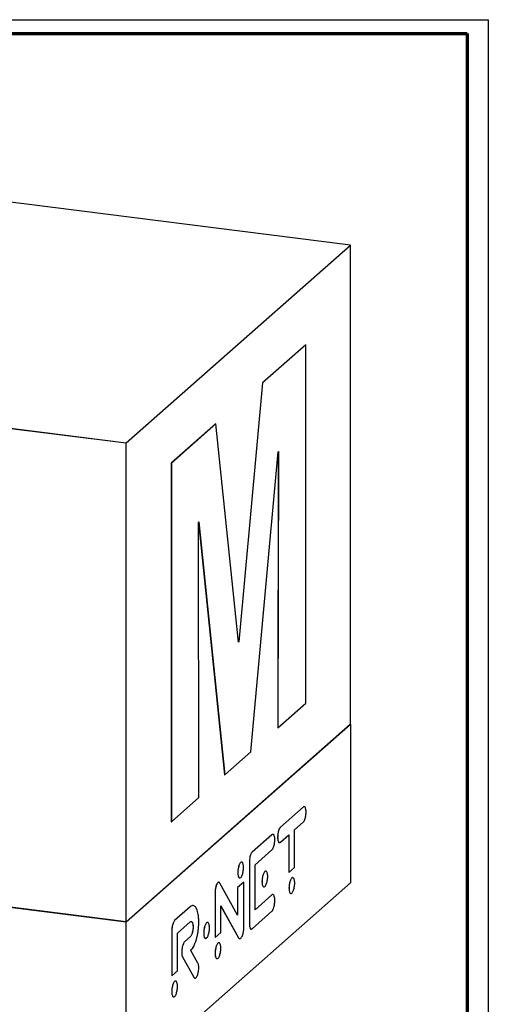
# Paper-space layout 'MA-KB-Kubus Wall Mount' of a CAD drawing. Header units: millimetres. Extents: x 7 to 203, y 7 to 289.
# Tile 7 of 7: x 159 to 203, y 196 to 289. Entities that reach past the tile are written whole.
import ezdxf

# ---------------------------------------------------------------- set-up
doc = ezdxf.new("R2010")
doc.units = ezdxf.units.MM
doc.layers.add('LAYER2', color=7, linetype='Continuous')
doc.layers.add('LOGO', color=7, linetype='Continuous')

psp = doc.layouts.new('MA-KB-Kubus Wall Mount')

# ---------------------------------------------------------------- linework, layer by layer
at = {"color": 7, "linetype": 'Continuous', "lineweight": 25}
for p, q in [((190.29738, 267.68737), (134.17252, 274.75844)), ((169.08417, 248.97908), (190.29738, 267.68737)), ((169.08417, 248.9728), (190.29738, 267.68109)), ((190.28878, 267.67351), (190.28878, 222.36387)), ((190.29738, 267.68737), (190.29738, 267.68109)), ((186.07141, 258.26627), (181.98586, 254.66316)), ((186.07764, 258.26548), (181.9921, 254.66237)), ((186.07141, 258.26627), (186.07764, 258.26548)), ((186.07764, 224.33785), (186.07764, 258.26548)), ((112.95931, 256.05015), (169.08417, 248.97908)), ((112.95931, 256.04387), (169.08417, 248.9728)), ((112.96791, 256.03887), (169.08029, 248.96938)), ((181.98586, 254.66316), (179.74156, 230.14453)), ((181.9921, 254.66237), (179.7478, 230.14375)), ((181.98586, 254.66316), (181.9921, 254.66237)), ((177.56933, 250.76814), (173.34855, 247.04576)), ((177.57557, 250.76736), (173.35478, 247.04498)), ((177.56933, 250.76814), (177.57557, 250.76736)), ((179.71856, 230.11796), (177.57557, 250.76736)), ((169.08029, 248.96938), (169.08417, 248.9728)), ((169.08029, 203.65974), (169.08029, 248.96938)), ((169.08417, 248.97908), (169.08417, 248.9728)), ((180.8774, 219.75167), (183.45456, 248.12269)), ((183.47734, 248.14277), (183.43395, 222.01262)), ((183.48358, 248.14828), (183.44018, 222.01183)), ((183.45456, 248.12269), (183.48358, 248.14828)), ((173.34855, 247.04576), (173.34855, 213.11813)), ((173.34855, 247.04576), (173.35478, 247.04498)), ((173.35478, 247.04498), (173.35478, 213.11735)), ((175.91033, 241.46931), (175.9392, 241.49477)), ((175.96827, 215.42222), (175.91033, 241.46931)), ((175.93356, 241.48979), (178.39481, 217.56852)), ((175.9392, 241.49477), (178.40105, 217.56773)), ((179.74156, 230.14453), (179.71796, 230.12372)), ((179.7478, 230.14375), (179.71856, 230.11796)), ((179.74156, 230.14453), (179.7478, 230.14375)), ((183.44018, 222.01183), (186.07764, 224.33785)), ((190.28878, 222.36387), (169.08029, 203.65974)), ((169.08223, 203.65831), (190.29308, 222.36451)), ((183.43395, 222.01262), (183.44018, 222.01183)), ((190.29308, 222.36451), (190.28878, 222.36506)), ((190.28878, 222.36387), (190.29308, 222.36451)), ((190.29308, 222.36451), (190.29308, 207.3438)), ((178.40105, 217.56773), (180.8774, 219.75167)), ((178.39481, 217.56852), (178.40105, 217.56773)), ((173.35478, 213.11735), (175.96827, 215.42222)), ((185.83194, 214.51543), (183.67935, 212.61702)), ((185.83506, 214.51504), (183.68246, 212.61663)), ((185.83194, 214.51543), (185.83506, 214.51504)), ((173.34855, 213.11813), (173.35478, 213.11735)), ((183.67935, 212.61702), (183.68246, 212.61663)), ((185.00999, 212.36386), (185.83506, 213.0915)), ((182.87235, 211.90532), (180.98923, 210.24456)), ((182.87547, 211.90493), (180.99235, 210.24417)), ((182.87235, 211.90532), (182.87547, 211.90493)), ((183.41048, 211.66825), (183.4136, 211.66786)), ((183.68246, 211.19309), (184.47617, 211.89307)), ((184.47305, 211.89032), (184.47305, 208.33462)), ((184.47617, 211.89307), (184.47617, 208.33423)), ((185.00999, 208.80502), (185.00999, 212.36386)), ((169.08029, 203.65974), (112.96791, 210.72923)), ((180.98923, 210.24456), (180.99235, 210.24417)), ((181.27321, 209.06833), (182.87547, 210.48139)), ((180.73626, 209.29082), (180.73626, 203.55195)), ((180.73626, 209.29082), (180.73938, 209.29042)), ((180.73938, 209.29042), (180.73938, 203.55156)), ((181.27321, 204.79772), (181.27321, 209.06833)), ((184.47617, 208.33423), (185.00999, 208.80502)), ((179.64359, 208.32717), (179.64671, 208.32677)), ((184.47305, 208.33462), (184.47617, 208.33423)), ((190.29308, 207.3438), (169.08223, 188.63759)), ((169.08417, 188.63302), (190.29738, 207.34131)), ((177.75434, 207.37845), (177.75746, 207.37806)), ((179.62724, 204.30163), (177.9445, 207.33264)), ((180.20244, 207.41537), (179.62413, 206.90535)), ((179.62413, 206.90535), (179.62413, 204.30724)), ((179.62413, 206.90535), (179.62724, 206.90496)), ((180.20556, 207.41498), (179.62724, 206.90496)), ((179.62724, 206.90496), (179.62724, 204.30163)), ((180.20244, 207.41537), (180.20556, 207.41498)), ((180.20556, 203.08077), (180.20556, 207.41498)), ((181.93086, 207.47434), (181.93397, 207.47394)), ((184.48669, 206.85952), (184.48981, 206.85912)), ((190.29738, 207.34131), (190.29308, 207.3438)), ((177.48882, 206.42684), (177.48882, 202.17511)), ((177.48882, 206.42684), (177.49194, 206.42645)), ((177.49194, 206.42645), (177.49194, 202.17472)), ((182.87235, 206.21117), (181.27321, 204.80086)), ((182.87547, 206.21078), (181.27321, 204.79772)), ((182.87235, 206.21117), (182.87547, 206.21078)), ((175.13741, 205.08374), (173.65763, 203.7787)), ((175.14053, 205.08335), (173.66075, 203.77831)), ((175.13741, 205.08374), (175.14053, 205.08335)), ((178.02576, 205.16531), (179.72208, 202.14824)), ((178.02576, 202.64551), (178.02576, 205.16531)), ((178.02576, 205.16016), (179.71896, 202.14864)), ((180.99235, 203.00786), (182.87547, 204.66861)), ((169.08223, 203.65831), (169.08029, 203.65974)), ((169.08223, 188.63759), (169.08223, 203.65831)), ((173.65763, 203.7787), (173.66075, 203.77831)), ((173.9331, 202.59496), (175.14053, 203.65981)), ((175.40647, 203.18526), (175.40959, 203.18487)), ((180.73626, 203.55195), (180.73938, 203.55156)), ((173.39615, 202.81745), (173.39615, 198.56572)), ((173.39615, 202.81745), (173.39927, 202.81705)), ((173.39927, 202.81705), (173.39927, 198.56533)), ((173.9331, 199.03612), (173.9331, 202.59496)), ((175.13741, 202.23667), (174.59913, 201.76195)), ((175.14053, 202.23627), (174.60225, 201.76156)), ((175.13741, 202.23667), (175.14053, 202.23627)), ((176.41532, 202.61009), (176.41844, 202.6097)), ((177.48882, 202.17511), (177.49194, 202.17472)), ((177.49194, 202.17472), (178.02576, 202.64551)), ((174.40911, 201.36708), (174.41223, 201.36668)), ((174.59913, 201.76195), (174.60225, 201.76156)), ((179.71896, 202.14864), (179.72208, 202.14824)), ((174.40911, 200.34263), (175.48515, 198.41731)), ((174.40911, 200.34263), (174.41223, 200.34224)), ((174.41223, 200.34224), (175.48826, 198.41692)), ((175.869, 199.76358), (175.203, 200.95229)), ((177.49132, 200.69018), (177.49444, 200.68979)), ((173.39615, 198.56572), (173.39927, 198.56533)), ((173.39927, 198.56533), (173.9331, 199.03612)), ((175.48515, 198.41731), (175.48826, 198.41692)), ((173.38879, 197.07209), (173.39191, 197.07169))]:
    psp.add_line(p, q, dxfattribs=at)
at = {"color": 7, "linetype": 'Continuous', "lineweight": 25, "flags": 128}
psp.add_lwpolyline([(112.96791, 210.73238), (112.96361, 210.72859), (169.08223, 203.65831)], dxfattribs=at)
at = {"color": 7, "linetype": 'Continuous', "lineweight": 25}
for points, knots in [([(185.93162, 214.54861), (185.91962, 214.5512), (185.88786, 214.55804), (185.85339, 214.53177), (185.83194, 214.51543)], [0, 0, 0, 0, 0.37793463, 1, 1, 1, 1]), ([(185.93474, 214.54822), (185.92274, 214.55081), (185.89098, 214.55765), (185.85651, 214.53138), (185.83506, 214.51504)], [0, 0, 0, 0, 0.37793463, 1, 1, 1, 1]), ([(186.10393, 214.04051), (186.10161, 214.11014), (186.09707, 214.24676), (186.06161, 214.40698), (186.01247, 214.50209), (185.97474, 214.54503), (185.95532, 214.54651), (185.95487, 214.54654)], [0, 0, 0, 0, 0.27153423, 0.5327772, 0.7909406, 0.99513093, 1, 1, 1, 1]), ([(185.83506, 213.0915), (185.86202, 213.12133), (185.91493, 213.17987), (185.98664, 213.3367), (186.04077, 213.51236), (186.07731, 213.69293), (186.09969, 213.86866), (186.1025, 213.98254), (186.10393, 214.04051)], [0, 0, 0, 0, 0.19179632, 0.37648214, 0.55860691, 0.70231275, 0.84849101, 1, 1, 1, 1]), ([(183.67935, 212.61702), (183.65241, 212.58721), (183.59951, 212.52868), (183.52783, 212.3719), (183.47369, 212.1963), (183.43712, 212.01576), (183.41472, 211.84006), (183.41191, 211.7262), (183.41048, 211.66825)], [0, 0, 0, 0, 0.19172436, 0.37642053, 0.55858542, 0.70231535, 0.8484997, 1, 1, 1, 1]), ([(183.68246, 212.61663), (183.65552, 212.58682), (183.60263, 212.52829), (183.53094, 212.37151), (183.4768, 212.1959), (183.44024, 212.01536), (183.41783, 211.83967), (183.41503, 211.72581), (183.4136, 211.66786)], [0, 0, 0, 0, 0.19172436, 0.37642053, 0.55858542, 0.70231535, 0.8484997, 1, 1, 1, 1]), ([(182.96457, 211.93926), (182.95503, 211.94111), (182.92568, 211.94681), (182.89384, 211.92203), (182.87235, 211.90532)], [0, 0, 0, 0, 0.32522022, 1, 1, 1, 1]), ([(182.96769, 211.93887), (182.95814, 211.94072), (182.9288, 211.94641), (182.89695, 211.92164), (182.87547, 211.90493)], [0, 0, 0, 0, 0.32522022, 1, 1, 1, 1]), ([(183.14473, 211.43132), (183.14241, 211.50097), (183.13787, 211.63765), (183.10222, 211.79707), (183.05329, 211.89405), (183.00898, 211.93822), (182.98262, 211.93824), (182.97545, 211.93824)], [0, 0, 0, 0, 0.253322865, 0.497061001, 0.738029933, 0.928692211, 1, 1, 1, 1]), ([(183.41048, 211.66825), (183.41279, 211.59856), (183.41732, 211.46181), (183.4529, 211.30217), (183.50175, 211.20489), (183.54608, 211.16046), (183.57251, 211.16039), (183.57977, 211.16037)], [0, 0, 0, 0, 0.25319595, 0.49681353, 0.73755166, 0.92791996, 1, 1, 1, 1]), ([(183.4136, 211.66786), (183.41591, 211.59817), (183.42044, 211.46142), (183.45602, 211.30178), (183.50487, 211.2045), (183.5492, 211.16007), (183.57563, 211.16), (183.58289, 211.15997)], [0, 0, 0, 0, 0.25319595, 0.49681353, 0.73755166, 0.92791996, 1, 1, 1, 1]), ([(182.87547, 210.48139), (182.90244, 210.51124), (182.95541, 210.56986), (183.02719, 210.72688), (183.08141, 210.90272), (183.11803, 211.08348), (183.14048, 211.25936), (183.1433, 211.37332), (183.14473, 211.43132)], [0, 0, 0, 0, 0.19173101, 0.37646589, 0.55867402, 0.70241635, 0.84857504, 1, 1, 1, 1]), ([(183.59064, 211.15932), (183.60008, 211.15747), (183.62929, 211.15172), (183.661, 211.17639), (183.68246, 211.19309)], [0, 0, 0, 0, 0.32312485, 1, 1, 1, 1]), ([(180.98923, 210.24456), (180.96271, 210.21493), (180.91104, 210.15718), (180.84214, 209.99712), (180.78547, 209.79409), (180.74438, 209.54764), (180.73901, 209.37782), (180.73626, 209.29082)], [0, 0, 0, 0, 0.19126961, 0.37268582, 0.55306778, 0.77102809, 1, 1, 1, 1]), ([(180.99235, 210.24417), (180.96583, 210.21453), (180.91416, 210.15678), (180.84526, 209.99672), (180.78859, 209.7937), (180.74749, 209.54725), (180.74213, 209.37743), (180.73938, 209.29042)], [0, 0, 0, 0, 0.19126961, 0.37268582, 0.55306778, 0.77102809, 1, 1, 1, 1]), ([(180.00354, 209.31506), (179.99726, 209.3171), (179.969, 209.32629), (179.91262, 209.28825), (179.84137, 209.20276), (179.77574, 209.07047), (179.72034, 208.90785), (179.67781, 208.72289), (179.64908, 208.52299), (179.64544, 208.39318), (179.64359, 208.32717)], [0, 0, 0, 0, 0.04011378, 0.18039845, 0.32084891, 0.45655632, 0.59035995, 0.72412131, 0.85971179, 1, 1, 1, 1]), ([(180.18514, 208.80163), (180.18329, 208.86437), (180.17965, 208.98774), (180.15096, 209.13701), (180.1085, 209.24697), (180.05315, 209.31211), (179.98771, 209.32812), (179.91607, 209.29034), (179.8444, 209.20173), (179.77888, 209.07024), (179.72345, 208.90741), (179.68093, 208.72251), (179.6522, 208.52259), (179.64856, 208.39278), (179.64671, 208.32677)], [0, 0, 0, 0, 0.08560825, 0.16833445, 0.24992045, 0.33150645, 0.41423265, 0.4998409, 0.58555032, 0.66836531, 0.75001853, 0.83164596, 0.91438959, 1, 1, 1, 1]), ([(179.84446, 207.8102), (179.86826, 207.81907), (179.91583, 207.8368), (179.98775, 207.92839), (180.05312, 208.05881), (180.1085, 208.22155), (180.15097, 208.40615), (180.17966, 208.60591), (180.18329, 208.73563), (180.18514, 208.80163)], [0, 0, 0, 0, 0.14643311, 0.29269335, 0.43398129, 0.57326518, 0.7125219, 0.85375343, 1, 1, 1, 1]), ([(179.64359, 208.32717), (179.64544, 208.26446), (179.64909, 208.14118), (179.67777, 207.99168), (179.72049, 207.88345), (179.76968, 207.82031), (179.80664, 207.81671), (179.82197, 207.81521)], [0, 0, 0, 0, 0.21989284, 0.43228464, 0.64176895, 0.85136039, 1, 1, 1, 1]), ([(179.64671, 208.32677), (179.64856, 208.26407), (179.65221, 208.14079), (179.68089, 207.99129), (179.7236, 207.88306), (179.7728, 207.81992), (179.80975, 207.81631), (179.82509, 207.81482)], [0, 0, 0, 0, 0.21989284, 0.43228464, 0.64176895, 0.85136039, 1, 1, 1, 1]), ([(182.29022, 208.46183), (182.28401, 208.46387), (182.25585, 208.47308), (182.19958, 208.43517), (182.12839, 208.34966), (182.06283, 208.21726), (182.00751, 208.05456), (181.96504, 207.86962), (181.93635, 207.6699), (181.93271, 207.54024), (181.93086, 207.47434)], [0, 0, 0, 0, 0.03971739, 0.18002799, 0.3205193, 0.45630292, 0.59022838, 0.72412092, 0.85978287, 1, 1, 1, 1]), ([(182.29333, 208.46144), (182.28712, 208.46347), (182.25897, 208.47269), (182.2027, 208.43478), (182.13151, 208.34927), (182.06595, 208.21686), (182.01063, 208.05417), (181.96816, 207.86923), (181.93947, 207.6695), (181.93583, 207.53984), (181.93397, 207.47394)], [0, 0, 0, 0, 0.03971739, 0.18002799, 0.3205193, 0.45630292, 0.59022838, 0.72412092, 0.85978287, 1, 1, 1, 1]), ([(182.13149, 206.95735), (182.15527, 206.96616), (182.20279, 206.98378), (182.27467, 207.07545), (182.34, 207.20601), (182.39538, 207.36888), (182.43786, 207.55348), (182.4666, 207.75309), (182.47025, 207.88266), (182.4721, 207.94853)], [0, 0, 0, 0, 0.14637355, 0.29255879, 0.43392011, 0.57336341, 0.71275886, 0.85398959, 1, 1, 1, 1]), ([(182.4721, 207.94853), (182.47024, 208.01113), (182.46658, 208.1343), (182.43791, 208.28386), (182.39519, 208.39204), (182.34826, 208.45403), (182.31381, 208.45807), (182.30093, 208.45957)], [0, 0, 0, 0, 0.22481148, 0.44235216, 0.65707343, 0.87181036, 1, 1, 1, 1]), ([(184.84627, 207.84617), (184.83999, 207.84821), (184.81174, 207.8574), (184.75538, 207.81936), (184.68415, 207.73392), (184.61857, 207.6017), (184.56326, 207.43923), (184.52082, 207.2545), (184.49217, 207.05495), (184.48854, 206.92539), (184.48669, 206.85952)], [0, 0, 0, 0, 0.04011998, 0.18053208, 0.32111442, 0.4568532, 0.5906326, 0.72434046, 0.85984888, 1, 1, 1, 1]), ([(185.02772, 207.33351), (185.02587, 207.39613), (185.02223, 207.51928), (184.99358, 207.6683), (184.95116, 207.77813), (184.89585, 207.84322), (184.83044, 207.85922), (184.75882, 207.82145), (184.68718, 207.73289), (184.62171, 207.60147), (184.56637, 207.43879), (184.52394, 207.25412), (184.49529, 207.05455), (184.49165, 206.92499), (184.48981, 206.85912)], [0, 0, 0, 0, 0.08553032, 0.16822746, 0.24981903, 0.33143541, 0.41421436, 0.4999036, 0.58569674, 0.66853399, 0.7501755, 0.83177335, 0.91447003, 1, 1, 1, 1]), ([(177.75434, 207.37845), (177.72749, 207.34864), (177.67484, 207.29017), (177.60377, 207.13227), (177.55053, 206.95576), (177.51478, 206.77471), (177.49295, 206.59884), (177.49021, 206.48484), (177.48882, 206.42684)], [0, 0, 0, 0, 0.19139652, 0.37532952, 0.55717578, 0.70118158, 0.84796672, 1, 1, 1, 1]), ([(177.75746, 207.37806), (177.73061, 207.34825), (177.67796, 207.28978), (177.60689, 207.13188), (177.55365, 206.95537), (177.5179, 206.77432), (177.49607, 206.59844), (177.49333, 206.48445), (177.49194, 206.42645)], [0, 0, 0, 0, 0.19139652, 0.37532952, 0.55717578, 0.70118158, 0.84796672, 1, 1, 1, 1]), ([(177.84198, 207.41467), (177.82872, 207.41442), (177.80026, 207.4139), (177.77034, 207.3908), (177.75434, 207.37845)], [0, 0, 0, 0, 0.46551586, 1, 1, 1, 1]), ([(177.9445, 207.33264), (177.93019, 207.35414), (177.90162, 207.39707), (177.85327, 207.41873), (177.80467, 207.4134), (177.77341, 207.39), (177.75746, 207.37806)], [0, 0, 0, 0, 0.27563976, 0.55031823, 0.77056921, 1, 1, 1, 1]), ([(181.93086, 207.47434), (181.93271, 207.41177), (181.93636, 207.28869), (181.96501, 207.13935), (182.00765, 207.03103), (182.05686, 206.96763), (182.09389, 206.96391), (182.1093, 206.96236)], [0, 0, 0, 0, 0.21940479, 0.43159548, 0.64101124, 0.85053521, 1, 1, 1, 1]), ([(181.93397, 207.47394), (181.93583, 207.41138), (181.93948, 207.28831), (181.96811, 207.13888), (182.01081, 207.03091), (182.05767, 206.9692), (182.09202, 206.96527), (182.10482, 206.9638)], [0, 0, 0, 0, 0.22506082, 0.44272156, 0.65753584, 0.87246113, 1, 1, 1, 1]), ([(184.48669, 206.85952), (184.48854, 206.79681), (184.49218, 206.67351), (184.52077, 206.52381), (184.56339, 206.41521), (184.6126, 206.35162), (184.64965, 206.34788), (184.66509, 206.34632)], [0, 0, 0, 0, 0.21961133, 0.4318413, 0.64114501, 0.85047346, 1, 1, 1, 1]), ([(184.48981, 206.85912), (184.49166, 206.79642), (184.49529, 206.67311), (184.52389, 206.52341), (184.5665, 206.41482), (184.61572, 206.35123), (184.65277, 206.34748), (184.66821, 206.34592)], [0, 0, 0, 0, 0.21961133, 0.4318413, 0.64114501, 0.85047346, 1, 1, 1, 1]), ([(184.68723, 206.3413), (184.71102, 206.35012), (184.75858, 206.36776), (184.83051, 206.45946), (184.89585, 206.59011), (184.95118, 206.75311), (184.99359, 206.93791), (185.02224, 207.13777), (185.02587, 207.26753), (185.02772, 207.33351)], [0, 0, 0, 0, 0.14638573, 0.29259419, 0.43385532, 0.57317143, 0.71250323, 0.85379467, 1, 1, 1, 1]), ([(182.96011, 206.23825), (182.95205, 206.24111), (182.92456, 206.25084), (182.89397, 206.2276), (182.87235, 206.21117)], [0, 0, 0, 0, 0.29306533, 1, 1, 1, 1]), ([(182.95562, 206.23964), (182.95006, 206.24145), (182.925, 206.24959), (182.89714, 206.22776), (182.87547, 206.21078)], [0, 0, 0, 0, 0.22207227, 1, 1, 1, 1]), ([(183.14473, 205.67762), (183.14231, 205.74889), (183.13748, 205.89093), (183.10214, 206.06167), (183.05359, 206.17286), (183.0118, 206.22831), (182.98756, 206.23246), (182.9829, 206.23325)], [0, 0, 0, 0, 0.25478804, 0.50784981, 0.75863497, 0.95365041, 1, 1, 1, 1]), ([(175.41763, 205.19664), (175.41724, 205.19679), (175.37456, 205.21293), (175.27985, 205.18581), (175.18533, 205.11808), (175.13741, 205.08374)], [0, 0, 0, 0, 0.004572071, 0.495353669, 1, 1, 1, 1]), ([(175.94767, 203.63671), (175.94514, 203.76528), (175.94015, 204.01892), (175.9003, 204.35452), (175.83958, 204.64175), (175.75811, 204.87467), (175.65943, 205.04862), (175.54598, 205.16098), (175.42025, 205.2074), (175.28367, 205.19012), (175.18868, 205.11927), (175.14053, 205.08335)], [0, 0, 0, 0, 0.115886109, 0.228607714, 0.339453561, 0.449326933, 0.558890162, 0.666771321, 0.775580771, 0.886227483, 1, 1, 1, 1]), ([(182.87547, 204.66861), (182.90257, 204.6999), (182.95643, 204.76209), (183.02802, 204.9349), (183.08156, 205.1248), (183.11783, 205.31729), (183.14027, 205.50064), (183.14324, 205.61852), (183.14473, 205.67762)], [0, 0, 0, 0, 0.18591383, 0.36947736, 0.55512545, 0.70267258, 0.85094161, 1, 1, 1, 1]), ([(173.65763, 203.7787), (173.63087, 203.74873), (173.5784, 203.68996), (173.50809, 203.52903), (173.45604, 203.34997), (173.4213, 203.1671), (173.40017, 202.99021), (173.3975, 202.87563), (173.39615, 202.81745)], [0, 0, 0, 0, 0.19037956, 0.37325814, 0.55510198, 0.69986066, 0.84759407, 1, 1, 1, 1]), ([(173.66075, 203.77831), (173.63399, 203.74834), (173.58152, 203.68957), (173.5112, 203.52863), (173.45915, 203.34958), (173.42442, 203.1667), (173.40329, 202.98982), (173.40062, 202.87524), (173.39927, 202.81705)], [0, 0, 0, 0, 0.19037956, 0.37325814, 0.55510198, 0.69986066, 0.84759407, 1, 1, 1, 1]), ([(175.40647, 203.18526), (175.40416, 203.11146), (175.39963, 202.96665), (175.3639, 202.74496), (175.31532, 202.5594), (175.25925, 202.41395), (175.20053, 202.30346), (175.15868, 202.25918), (175.13741, 202.23667)], [0, 0, 0, 0, 0.19147371, 0.37568752, 0.55776461, 0.70177959, 0.84836453, 1, 1, 1, 1]), ([(175.14053, 203.65981), (175.16747, 203.67751), (175.22038, 203.71226), (175.2921, 203.68183), (175.34629, 203.60165), (175.3829, 203.48552), (175.40534, 203.34929), (175.40816, 203.24032), (175.40959, 203.18487)], [0, 0, 0, 0, 0.19162607, 0.37633146, 0.55856001, 0.70233602, 0.84853384, 1, 1, 1, 1]), ([(175.40959, 203.18487), (175.40728, 203.11107), (175.40275, 202.96626), (175.36702, 202.74457), (175.31844, 202.55901), (175.26237, 202.41355), (175.20365, 202.30307), (175.1618, 202.25879), (175.14053, 202.23627)], [0, 0, 0, 0, 0.19147371, 0.37568752, 0.55776461, 0.70177959, 0.84836453, 1, 1, 1, 1]), ([(175.203, 200.95229), (175.2487, 201.00599), (175.33873, 201.11177), (175.46716, 201.33318), (175.58496, 201.59079), (175.69003, 201.88389), (175.77978, 202.20396), (175.85259, 202.54546), (175.9063, 202.90222), (175.94124, 203.27264), (175.9455, 203.51359), (175.94767, 203.63671)], [0, 0, 0, 0, 0.11715487, 0.2307915, 0.34174943, 0.45085342, 0.55901439, 0.66539334, 0.77322348, 0.8841157, 1, 1, 1, 1]), ([(175.26126, 203.68233), (175.27008, 203.67998), (175.30242, 203.67139), (175.34287, 203.59995), (175.37985, 203.48643), (175.4022, 203.34955), (175.40503, 203.24067), (175.40647, 203.18526)], [0, 0, 0, 0, 0.0987682, 0.36209744, 0.56986087, 0.78112393, 1, 1, 1, 1]), ([(176.77478, 203.59772), (176.76859, 203.59975), (176.74045, 203.60897), (176.68422, 203.57108), (176.61305, 203.48557), (176.5475, 203.35317), (176.49214, 203.19046), (176.44961, 203.00548), (176.42084, 202.8057), (176.41718, 202.676), (176.41532, 202.61009)], [0, 0, 0, 0, 0.03961802, 0.1799164, 0.32028517, 0.45608253, 0.59008867, 0.72406534, 0.85977487, 1, 1, 1, 1]), ([(176.7779, 203.59733), (176.7717, 203.59936), (176.74357, 203.60858), (176.68734, 203.57069), (176.61617, 203.48517), (176.55062, 203.35277), (176.49525, 203.19007), (176.45272, 203.00509), (176.42396, 202.80531), (176.4203, 202.67561), (176.41844, 202.6097)], [0, 0, 0, 0, 0.03961802, 0.1799164, 0.32028517, 0.45608253, 0.59008867, 0.72406534, 0.85977487, 1, 1, 1, 1]), ([(176.59711, 202.09791), (176.60341, 202.09587), (176.63167, 202.0867), (176.68799, 202.12463), (176.75913, 202.21005), (176.82462, 202.34219), (176.8799, 202.50461), (176.92235, 202.6893), (176.95103, 202.88883), (176.95467, 203.01839), (176.95653, 203.08425)], [0, 0, 0, 0, 0.04027623, 0.1806844, 0.32102215, 0.45668074, 0.59048416, 0.72425648, 0.85982088, 1, 1, 1, 1]), ([(176.95653, 203.08425), (176.95467, 203.14685), (176.95102, 203.27001), (176.9224, 203.41961), (176.87973, 203.52785), (176.83282, 203.58989), (176.79838, 203.59394), (176.7855, 203.59546)], [0, 0, 0, 0, 0.22485173, 0.44238983, 0.65705983, 0.87172169, 1, 1, 1, 1]), ([(180.73626, 203.55195), (180.73832, 203.48068), (180.74239, 203.3398), (180.77358, 203.16648), (180.81776, 203.04975), (180.86345, 202.98799), (180.89386, 202.98364), (180.90544, 202.98199)], [0, 0, 0, 0, 0.24307911, 0.48047665, 0.71164607, 0.89018907, 1, 1, 1, 1]), ([(180.73938, 203.55156), (180.74144, 203.48024), (180.74549, 203.33927), (180.77676, 203.16662), (180.82067, 203.0476), (180.87326, 202.98428), (180.93003, 202.9658), (180.97131, 202.99366), (180.99235, 203.00786)], [0, 0, 0, 0, 0.19358279, 0.38264091, 0.5667391, 0.70892677, 0.85159315, 1, 1, 1, 1]), ([(176.41532, 202.61009), (176.41719, 202.54753), (176.42085, 202.42445), (176.44955, 202.27509), (176.49233, 202.16721), (176.53922, 202.10554), (176.57359, 202.10161), (176.58639, 202.10014)], [0, 0, 0, 0, 0.22498586, 0.44263813, 0.65750382, 0.87247487, 1, 1, 1, 1]), ([(176.41844, 202.6097), (176.4203, 202.54714), (176.42397, 202.42406), (176.45267, 202.2747), (176.49544, 202.16681), (176.54234, 202.10515), (176.57671, 202.10121), (176.58951, 202.09975)], [0, 0, 0, 0, 0.22498586, 0.44263813, 0.65750382, 0.87247487, 1, 1, 1, 1]), ([(179.92439, 202.11525), (179.95174, 202.14569), (180.00593, 202.20601), (180.07987, 202.36601), (180.13699, 202.54488), (180.17631, 202.72886), (180.20082, 202.90727), (180.20396, 203.02248), (180.20556, 203.08077)], [0, 0, 0, 0, 0.19027233, 0.37706495, 0.56189786, 0.70643083, 0.85148915, 1, 1, 1, 1]), ([(174.40911, 201.36708), (174.39164, 201.29596), (174.35722, 201.15585), (174.33181, 200.92866), (174.32782, 200.7295), (174.34161, 200.56517), (174.36727, 200.43345), (174.39503, 200.37318), (174.40911, 200.34263)], [0, 0, 0, 0, 0.19073754, 0.37579914, 0.55909232, 0.70355587, 0.84972705, 1, 1, 1, 1]), ([(174.41223, 201.36668), (174.39476, 201.29557), (174.36034, 201.15546), (174.33492, 200.92827), (174.33094, 200.72911), (174.34473, 200.56478), (174.37039, 200.43306), (174.39815, 200.37279), (174.41223, 200.34224)], [0, 0, 0, 0, 0.19073754, 0.37579914, 0.55909232, 0.70355587, 0.84972705, 1, 1, 1, 1]), ([(174.59913, 201.76195), (174.57985, 201.74076), (174.54083, 201.69788), (174.47364, 201.56809), (174.43377, 201.44389), (174.40911, 201.36708)], [0, 0, 0, 0, 0.27161807, 0.54955963, 1, 1, 1, 1]), ([(174.60225, 201.76156), (174.58296, 201.74037), (174.54395, 201.69749), (174.47676, 201.5677), (174.43689, 201.44349), (174.41223, 201.36668)], [0, 0, 0, 0, 0.27161807, 0.54955963, 1, 1, 1, 1]), ([(177.85107, 201.67697), (177.84479, 201.67901), (177.81655, 201.68819), (177.76023, 201.65024), (177.68906, 201.56479), (177.62351, 201.43259), (177.56814, 201.27011), (177.5256, 201.08533), (177.49683, 200.88569), (177.49318, 200.75607), (177.49132, 200.69018)], [0, 0, 0, 0, 0.04016151, 0.18049296, 0.32082015, 0.45654534, 0.59043491, 0.7242674, 0.85984445, 1, 1, 1, 1]), ([(177.85419, 201.67658), (177.84791, 201.67862), (177.81967, 201.6878), (177.76335, 201.64985), (177.69218, 201.5644), (177.62663, 201.4322), (177.57126, 201.26971), (177.52872, 201.08494), (177.49995, 200.8853), (177.49629, 200.75567), (177.49444, 200.68979)], [0, 0, 0, 0, 0.04016151, 0.18049296, 0.32082015, 0.45654534, 0.59043491, 0.7242674, 0.85984445, 1, 1, 1, 1]), ([(178.03274, 201.16452), (178.03088, 201.2271), (178.02722, 201.3502), (177.99856, 201.49963), (177.95584, 201.60759), (177.90897, 201.66932), (177.8746, 201.67326), (177.86179, 201.67473)], [0, 0, 0, 0, 0.225049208, 0.44270583, 0.657515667, 0.872398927, 1, 1, 1, 1]), ([(179.71896, 202.14864), (179.73413, 202.12667), (179.76143, 202.0871), (179.79505, 202.08093), (179.80999, 202.07819)], [0, 0, 0, 0, 0.55528094, 1, 1, 1, 1]), ([(179.72208, 202.14824), (179.73724, 202.12627), (179.76455, 202.0867), (179.79816, 202.08054), (179.81311, 202.0778)], [0, 0, 0, 0, 0.55528094, 1, 1, 1, 1]), ([(179.82061, 202.07525), (179.82261, 202.07451), (179.83971, 202.06818), (179.87493, 202.07993), (179.90798, 202.10352), (179.92439, 202.11525)], [0, 0, 0, 0, 0.06220635, 0.53413234, 1, 1, 1, 1]), ([(177.49132, 200.69018), (177.49318, 200.62748), (177.49684, 200.50417), (177.52554, 200.35449), (177.56832, 200.24638), (177.61524, 200.18456), (177.64965, 200.18059), (177.66247, 200.17911)], [0, 0, 0, 0, 0.2251407, 0.44281724, 0.65758371, 0.87235246, 1, 1, 1, 1]), ([(177.49444, 200.68979), (177.4963, 200.62709), (177.49996, 200.50378), (177.52866, 200.3541), (177.57143, 200.24599), (177.61836, 200.18416), (177.65277, 200.18019), (177.66559, 200.17871)], [0, 0, 0, 0, 0.2251407, 0.44281724, 0.65758371, 0.87235246, 1, 1, 1, 1]), ([(177.67319, 200.17686), (177.67947, 200.17482), (177.70769, 200.16564), (177.764, 200.20357), (177.83517, 200.28903), (177.9007, 200.42129), (177.95603, 200.58389), (177.99852, 200.76884), (178.02724, 200.96872), (178.03088, 201.09852), (178.03274, 201.16452)], [0, 0, 0, 0, 0.04007124, 0.18035164, 0.3206363, 0.45628379, 0.59011437, 0.7239549, 0.85963802, 1, 1, 1, 1]), ([(175.869, 198.75038), (175.88639, 198.82108), (175.92055, 198.95988), (175.94605, 199.18451), (175.95001, 199.38098), (175.93624, 199.54294), (175.91057, 199.67302), (175.88301, 199.73305), (175.869, 199.76358)], [0, 0, 0, 0, 0.191653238, 0.376238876, 0.558448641, 0.702315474, 0.848611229, 1, 1, 1, 1]), ([(175.58852, 198.34426), (175.60105, 198.34183), (175.63747, 198.33475), (175.6985, 198.38647), (175.76374, 198.47837), (175.82125, 198.59755), (175.85291, 198.69888), (175.869, 198.75038)], [0, 0, 0, 0, 0.13308074, 0.38674282, 0.58686306, 0.79005255, 1, 1, 1, 1]), ([(173.75587, 198.05683), (173.74711, 198.05988), (173.71645, 198.07056), (173.65751, 198.03238), (173.58627, 197.94639), (173.52075, 197.81434), (173.46543, 197.65184), (173.42297, 197.46712), (173.39428, 197.26754), (173.39064, 197.13796), (173.38879, 197.07209)], [0, 0, 0, 0, 0.055244, 0.19337802, 0.33163058, 0.46521666, 0.5969331, 0.72859692, 0.86202231, 1, 1, 1, 1]), ([(173.75899, 198.05644), (173.75023, 198.05949), (173.71957, 198.07016), (173.66063, 198.03198), (173.58939, 197.946), (173.52386, 197.81395), (173.46854, 197.65145), (173.42608, 197.46673), (173.3974, 197.26715), (173.39376, 197.13757), (173.39191, 197.07169)], [0, 0, 0, 0, 0.055244, 0.19337802, 0.33163058, 0.46521666, 0.5969331, 0.72859692, 0.86202231, 1, 1, 1, 1]), ([(173.57041, 196.55854), (173.57668, 196.5565), (173.60492, 196.5473), (173.66123, 196.58527), (173.7324, 196.67072), (173.7979, 196.80296), (173.8532, 196.96554), (173.89565, 197.15046), (173.92433, 197.35031), (173.92797, 197.48009), (173.92982, 197.54609)], [0, 0, 0, 0, 0.04004109, 0.18044391, 0.32072635, 0.45633802, 0.59012577, 0.72393811, 0.85961875, 1, 1, 1, 1]), ([(173.92982, 197.54609), (173.92796, 197.60864), (173.9243, 197.73169), (173.89573, 197.88148), (173.85285, 197.98826), (173.81217, 198.04613), (173.7847, 198.05066), (173.77862, 198.05166)], [0, 0, 0, 0, 0.24113635, 0.4743153, 0.70440015, 0.93453851, 1, 1, 1, 1]), ([(175.48515, 198.41731), (175.50542, 198.38583), (175.53306, 198.34293), (175.56825, 198.34469), (175.57762, 198.34515)], [0, 0, 0, 0, 0.73374092, 1, 1, 1, 1]), ([(175.48826, 198.41692), (175.50854, 198.38544), (175.53617, 198.34254), (175.57137, 198.34429), (175.58074, 198.34476)], [0, 0, 0, 0, 0.73374092, 1, 1, 1, 1]), ([(173.38879, 197.07209), (173.39064, 197.00939), (173.39429, 196.88609), (173.42291, 196.73634), (173.4656, 196.62812), (173.51248, 196.56623), (173.54687, 196.56226), (173.55969, 196.56078)], [0, 0, 0, 0, 0.22522273, 0.44290543, 0.65760514, 0.87230124, 1, 1, 1, 1]), ([(173.39191, 197.07169), (173.39376, 197.009), (173.39741, 196.8857), (173.42602, 196.73594), (173.46872, 196.62773), (173.51559, 196.56584), (173.54999, 196.56187), (173.56281, 196.56039)], [0, 0, 0, 0, 0.22522273, 0.44290543, 0.65760514, 0.87230124, 1, 1, 1, 1])]:
    psp.add_open_spline(points, degree=3, knots=knots, dxfattribs=at)
at = {"layer": 'LAYER2', "lineweight": 70}
for p, q in [((8.85193, 287.70219), (201.35193, 287.70219)), ((201.35193, 287.70219), (201.35193, 9.38997))]:
    psp.add_line(p, q, dxfattribs=at)
at = {"layer": 'LOGO'}
for p, q in [((6.85193, 289.01784), (203.35304, 289.01784)), ((203.35304, 289.01784), (203.35304, 7.38997))]:
    psp.add_line(p, q, dxfattribs=at)

doc.saveas('drawing.dxf')
